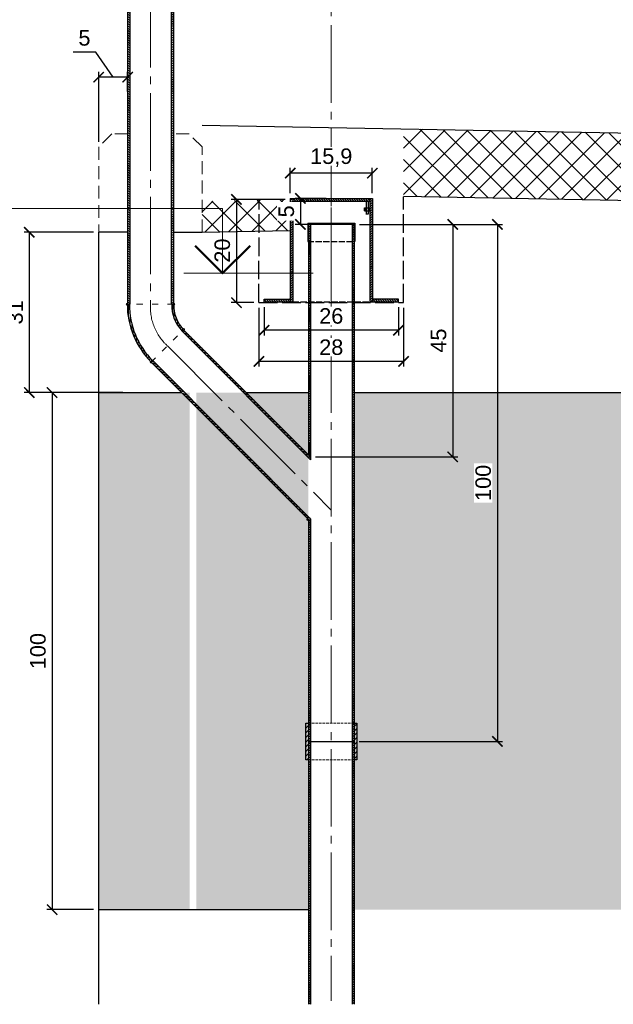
# Model space of a CAD drawing. Header units: millimetres. Extents: x 15422 to 23145, y 7709 to 14779.
# Tile 8 of 12: x 16938 to 18087, y 11899 to 13803. Entities that reach past the tile are written whole.
import ezdxf
from ezdxf.enums import TextEntityAlignment as Align

# ---------------------------------------------------------------- set-up
doc = ezdxf.new("R2010")
doc.units = ezdxf.units.MM
for name, pattern in [('( Hidden )', [0.375, 0.25, -0.125]), ('ACAD_ISO02W100', [15, 12, -3]), ('ACAD_ISO03W100', [30, 12, -18]), ('Штриховая_ГОСТ', [7, 5, -2]), ('Штрихпунктирная_ГОСТ', [20, 15, -1.75, 1.5, -1.75])]:
    doc.linetypes.add(name, pattern=pattern)
for name, color, linetype, lineweight in [('выданая позиция', 151, '( Hidden )', 20), ('ГТО-2_Металлические_конструкции', 1, 'Continuous', 30), ('ГТО-2_Размеры', 4, 'Continuous', 13), ('ГТО_Бетон основной', 4, 'Continuous', 50), ('ГТО_Линия основная', 7, 'Continuous', 60), ('ГТО_Текст', 7, 'Continuous', 30), ('ГТО_Штриховка', 7, 'Continuous', 15), ('Линия основная', 4, 'Continuous', 25), ('Оси', 1, 'Штрихпунктирная_ГОСТ', 13), ('Отметки', 7, 'Continuous', 13), ('ПВЗ$0$сварка', 142, 'Continuous', 20), ('Штриховая линия', 7, 'Штриховая_ГОСТ', 13)]:
    doc.layers.add(name, color=color, linetype=linetype, lineweight=lineweight)
doc.layers.add('ГП_Штриховки', color=7, linetype='Continuous')
doc.layers.add('камень', color=7, linetype='Continuous')
doc.styles.add('Рогун1', font='arial.ttf')
doc.dimstyles.new('100 мм', dxfattribs={"dimscale": 100, "dimtxt": 3.5, "dimasz": 2, "dimexe": 1, "dimexo": 1, "dimgap": 1.2, "dimtad": 1, "dimdec": 0, "dimlfac": 0.1, "dimrnd": 0.0001, "dimtxsty": 'Рогун1', "dimblk": 'ARCHTICK', "dimcen": 2.5, "dimdle": 1, "dimaunit": 1, "dimadec": 1, "dimazin": 0, "dimtfac": 1, "dimtdec": 0, "dimtmove": 1, "dimatfit": 3, "dimldrblk": 'ARCHTICK', "dimfxl": 1, "dimtfill": 1, "dimarcsym": 0})
pattern_1 = [(45, (-43508.286, -7136.148), (-22.45064, 22.45064), []), (135, (-43508.286, -7136.148), (-22.45064, -22.45064), [])]
pattern_2 = [(225, (14651.6644, 9870.9127), (4.490128, -4.490128), [])]

# ---------------------------------------------------------------- blocks, each defined once
blk = doc.blocks.new('_ArchTick')
at = {"color": 0, "linetype": 'ByBlock', "const_width": 0.15}
blk.add_lwpolyline([(-0.5, -0.5), (0.5, 0.5)], dxfattribs=at)
blk = doc.blocks.new('*D62')
at = {"layer": 'Defpoints', "color": 0, "transparency": 16777216}
for p in [(17090.8, 13691.6), (17146.7, 13654), (17090.8, 13556.7)]:
    blk.add_point(p, dxfattribs=at)
at = {"layer": 'ГТО-2_Размеры', "color": 0, "lineweight": -2, "transparency": 16777216}
for p, q in [((17085.1, 13740), (17041.2, 13740)), ((17118.8, 13691.6), (17085.1, 13740)), ((17146.8, 13691.6), (17090.7, 13691.6)), ((17090.8, 13566.7), (17090.8, 13701.6)), ((17146.7, 13664), (17146.7, 13701.6))]:
    blk.add_line(p, q, dxfattribs=at)
at = {"layer": 'ГТО-2_Размеры', "color": 0, "lineweight": -2, "transparency": 16777216, "xscale": 20, "yscale": 20, "zscale": 20, "rotation": 180}
blk.add_blockref('_ArchTick', (17090.8, 13691.6), dxfattribs=at)
at = {"layer": 'ГТО-2_Размеры', "color": 0, "lineweight": -2, "transparency": 16777216, "xscale": 20, "yscale": 20, "zscale": 20}
blk.add_blockref('_ArchTick', (17146.7, 13691.6), dxfattribs=at)
at = {"layer": 'ГТО-2_Размеры', "color": 0, "transparency": 16777216, "insert": (17063.1, 13767.3), "char_height": 30, "attachment_point": 5, "style": 'Рогун1'}
blk.add_mtext('5', dxfattribs=at)
blk = doc.blocks.new('*D63')
at = {"layer": 'Defpoints', "color": 0, "transparency": 16777216}
for p in [(17147.1, 13081.6), (17000.5, 12081.6), (17090.8, 12081.6)]:
    blk.add_point(p, dxfattribs=at)
at = {"layer": 'ГТО-2_Размеры', "color": 0, "lineweight": -2, "transparency": 16777216}
for p, q in [((17137.1, 13081.6), (16990.5, 13081.6)), ((17000.5, 13081.7), (17000.5, 12081.5)), ((17080.8, 12081.6), (16990.5, 12081.6))]:
    blk.add_line(p, q, dxfattribs=at)
at = {"layer": 'ГТО-2_Размеры', "color": 0, "lineweight": -2, "transparency": 16777216, "xscale": 20, "yscale": 20, "zscale": 20}
for p, rotation in [((17000.5, 13081.6), 90), ((17000.5, 12081.6), 270)]:
    blk.add_blockref('_ArchTick', p, dxfattribs=dict(at, rotation=rotation))
at = {"layer": 'ГТО-2_Размеры', "color": 0, "transparency": 16777216, "insert": (16973.2, 12581.6), "char_height": 30, "attachment_point": 5, "rotation": 90, "style": 'Рогун1'}
blk.add_mtext('100', dxfattribs=at)
blk = doc.blocks.new('*D64')
at = {"layer": 'Defpoints', "color": 0, "transparency": 16777216}
for p in [(17090.8, 13391.5), (16956.4, 13081.6), (17147.1, 13081.6)]:
    blk.add_point(p, dxfattribs=at)
at = {"layer": 'ГТО-2_Размеры', "color": 0, "lineweight": -2, "transparency": 16777216}
for p, q in [((17080.8, 13391.5), (16946.4, 13391.5)), ((16956.4, 13391.6), (16956.4, 13081.5)), ((17137.1, 13081.6), (16946.4, 13081.6))]:
    blk.add_line(p, q, dxfattribs=at)
at = {"layer": 'ГТО-2_Размеры', "color": 0, "lineweight": -2, "transparency": 16777216, "xscale": 20, "yscale": 20, "zscale": 20}
for p, rotation in [((16956.4, 13391.5), 90), ((16956.4, 13081.6), 270)]:
    blk.add_blockref('_ArchTick', p, dxfattribs=dict(at, rotation=rotation))
at = {"layer": 'ГТО-2_Размеры', "color": 0, "transparency": 16777216, "insert": (16929.1, 13236.6), "char_height": 30, "attachment_point": 5, "rotation": 90, "style": 'Рогун1'}
blk.add_mtext('31', dxfattribs=at)
blk = doc.blocks.new('*D67')
at = {"layer": 'Defpoints', "color": 0, "transparency": 16777216}
for p in [(17410.8, 13256.9), (17670.8, 13256.9), (17410.8, 13202.2)]:
    blk.add_point(p, dxfattribs=at)
at = {"layer": 'ГТО-2_Размеры', "color": 0, "lineweight": -2, "transparency": 16777216}
for p, q in [((17410.8, 13246.9), (17410.8, 13192.2)), ((17670.8, 13246.9), (17670.8, 13192.2)), ((17670.9, 13202.2), (17410.7, 13202.2))]:
    blk.add_line(p, q, dxfattribs=at)
at = {"layer": 'ГТО-2_Размеры', "color": 0, "lineweight": -2, "transparency": 16777216, "xscale": 20, "yscale": 20, "zscale": 20, "rotation": 180}
blk.add_blockref('_ArchTick', (17410.8, 13202.2), dxfattribs=at)
at = {"layer": 'ГТО-2_Размеры', "color": 0, "lineweight": -2, "transparency": 16777216, "xscale": 20, "yscale": 20, "zscale": 20}
blk.add_blockref('_ArchTick', (17670.8, 13202.2), dxfattribs=at)
at = {"layer": 'ГТО-2_Размеры', "color": 0, "transparency": 16777216, "insert": (17540.8, 13229.6), "char_height": 30, "attachment_point": 5, "style": 'Рогун1', "bg_fill": 3, "box_fill_scale": 1.1, "bg_fill_color": 256, "bg_fill_true_color": 13158600, "bg_fill_transparency": 0}
blk.add_mtext('26', dxfattribs=at)
blk = doc.blocks.new('*D68')
at = {"layer": 'Defpoints', "color": 0, "transparency": 16777216}
for p in [(17400.8, 13255.6), (17680.8, 13255.6), (17400.8, 13141.8)]:
    blk.add_point(p, dxfattribs=at)
at = {"layer": 'ГТО-2_Размеры', "color": 0, "lineweight": -2, "transparency": 16777216}
for p, q in [((17400.8, 13245.6), (17400.8, 13131.8)), ((17680.8, 13245.6), (17680.8, 13131.8)), ((17680.9, 13141.8), (17400.7, 13141.8))]:
    blk.add_line(p, q, dxfattribs=at)
at = {"layer": 'ГТО-2_Размеры', "color": 0, "lineweight": -2, "transparency": 16777216, "xscale": 20, "yscale": 20, "zscale": 20, "rotation": 180}
blk.add_blockref('_ArchTick', (17400.8, 13141.8), dxfattribs=at)
at = {"layer": 'ГТО-2_Размеры', "color": 0, "lineweight": -2, "transparency": 16777216, "xscale": 20, "yscale": 20, "zscale": 20}
blk.add_blockref('_ArchTick', (17680.8, 13141.8), dxfattribs=at)
at = {"layer": 'ГТО-2_Размеры', "color": 0, "transparency": 16777216, "insert": (17540.8, 13169.2), "char_height": 30, "attachment_point": 5, "style": 'Рогун1', "bg_fill": 3, "box_fill_scale": 1.1, "bg_fill_color": 256, "bg_fill_true_color": 13158600, "bg_fill_transparency": 0}
blk.add_mtext('28', dxfattribs=at)
blk = doc.blocks.new('*D69')
at = {"layer": 'Defpoints', "color": 0, "transparency": 16777216}
for p in [(17461.3, 13455.2), (17357.3, 13255.6), (17400.8, 13255.6)]:
    blk.add_point(p, dxfattribs=at)
at = {"layer": 'ГТО-2_Размеры', "color": 0, "lineweight": -2, "transparency": 16777216}
for p, q in [((17451.3, 13455.2), (17347.3, 13455.2)), ((17357.3, 13455.3), (17357.3, 13255.5)), ((17390.8, 13255.6), (17347.3, 13255.6))]:
    blk.add_line(p, q, dxfattribs=at)
at = {"layer": 'ГТО-2_Размеры', "color": 0, "lineweight": -2, "transparency": 16777216, "xscale": 20, "yscale": 20, "zscale": 20}
for p, rotation in [((17357.3, 13455.2), 90), ((17357.3, 13255.6), 270)]:
    blk.add_blockref('_ArchTick', p, dxfattribs=dict(at, rotation=rotation))
at = {"layer": 'ГТО-2_Размеры', "color": 0, "transparency": 16777216, "insert": (17330, 13356.1), "char_height": 30, "attachment_point": 5, "rotation": 90, "style": 'Рогун1', "bg_fill": 3, "box_fill_scale": 1.1, "bg_fill_color": 256, "bg_fill_true_color": 13158600, "bg_fill_transparency": 0}
blk.add_mtext('20', dxfattribs=at)
blk = doc.blocks.new('*D70')
at = {"layer": 'Defpoints', "color": 0, "transparency": 16777216}
for p in [(17461.3, 13505.9), (17461.3, 13456.9), (17620.3, 13456.9)]:
    blk.add_point(p, dxfattribs=at)
at = {"layer": 'ГТО-2_Размеры', "color": 0, "lineweight": -2, "transparency": 16777216}
for p, q in [((17620.4, 13505.9), (17461.2, 13505.9)), ((17461.3, 13466.9), (17461.3, 13515.9)), ((17620.3, 13466.9), (17620.3, 13515.9))]:
    blk.add_line(p, q, dxfattribs=at)
at = {"layer": 'ГТО-2_Размеры', "color": 0, "lineweight": -2, "transparency": 16777216, "xscale": 20, "yscale": 20, "zscale": 20, "rotation": 180}
blk.add_blockref('_ArchTick', (17461.3, 13505.9), dxfattribs=at)
at = {"layer": 'ГТО-2_Размеры', "color": 0, "lineweight": -2, "transparency": 16777216, "xscale": 20, "yscale": 20, "zscale": 20}
blk.add_blockref('_ArchTick', (17620.3, 13505.9), dxfattribs=at)
at = {"layer": 'ГТО-2_Размеры', "color": 0, "transparency": 16777216, "insert": (17540.8, 13535.9), "char_height": 30, "attachment_point": 5, "style": 'Рогун1', "bg_fill": 3, "box_fill_scale": 1.1, "bg_fill_color": 256, "bg_fill_true_color": 13158600, "bg_fill_transparency": 0}
blk.add_mtext('15,9', dxfattribs=at)
blk = doc.blocks.new('ПВЗ$0$PSK_Svarka')
blk.add_solid([(0, 0), (-0.707107, 0.707107), (0.707107, 0.707107)])
blk = doc.blocks.new('*D71')
at = {"layer": 'Defpoints', "color": 0, "transparency": 16777216}
for p in [(17540.8, 13456.9), (17481.1, 13406.9), (17540.8, 13406.9)]:
    blk.add_point(p, dxfattribs=at)
at = {"layer": 'ГТО-2_Размеры', "color": 0, "lineweight": -2, "transparency": 16777216}
for p, q in [((17530.8, 13456.9), (17471.1, 13456.9)), ((17481.1, 13457), (17481.1, 13406.8)), ((17530.8, 13406.9), (17471.1, 13406.9))]:
    blk.add_line(p, q, dxfattribs=at)
at = {"layer": 'ГТО-2_Размеры', "color": 0, "transparency": 16777216, "insert": (17453.9, 13431.9), "char_height": 30, "attachment_point": 5, "rotation": 90, "style": 'Рогун1', "bg_fill": 3, "box_fill_scale": 1.1, "bg_fill_color": 256, "bg_fill_true_color": 13158600, "bg_fill_transparency": 0}
blk.add_mtext('5', dxfattribs=at)
at = {"layer": 'ГТО-2_Размеры', "color": 0, "lineweight": -2, "transparency": 16777216, "xscale": 20, "yscale": 20, "zscale": 20}
for p, rotation in [((17481.1, 13456.9), 90), ((17481.1, 13406.9), 270)]:
    blk.add_blockref('_ArchTick', p, dxfattribs=dict(at, rotation=rotation))
blk = doc.blocks.new('отвод')
at = {"layer": 'ГП_Штриховки', "lineweight": 15, "transparency": 33554687}
h = blk.add_hatch(dxfattribs=at)
h.set_pattern_fill('ANSI31', color=256)
h.paths.add_polyline_path([(59929.5, 19478.9), (59926.6, 19481.8, 0.198534), (59880.3, 19369.9), (59884.3, 19369.9, -0.199479)])
h.paths.add_polyline_path([(59965.2, 19369.9), (59969.2, 19369.9, -0.209937), (59990.4, 19418.1), (59987.6, 19420.9, 0.209308)])
at = {"layer": 'ГТО_Текст', "linetype": 'ACAD_ISO03W100', "lineweight": 15}
for p, q in [((59990.4, 19418.1), (59926.6, 19481.8)), ((59880.3, 19369.9), (59969.2, 19369.9))]:
    blk.add_line(p, q, dxfattribs=at)
at = {"layer": 'Линия основная'}
blk.add_line((59990.4, 19418.1), (59987.6, 19420.9), dxfattribs=at)
for centre, radius, start, end in [((60038.8, 19369.9), 158.4, 135.0834, 180), ((60038, 19370), 153.7, 134.9316, 180.0566), ((60034.7, 19369.8), 69.5, 132.6779, 179.9652), ((60034.7, 19369.8), 65.5, 132.5381, 179.9634)]:
    blk.add_arc(centre, radius, start, end, dxfattribs=at)
blk = doc.blocks.new('*D73')
at = {"layer": 'Defpoints', "color": 0, "transparency": 16777216}
for p in [(17585.3, 13406.9), (17500.6, 12957.3), (17775.9, 12957.3)]:
    blk.add_point(p, dxfattribs=at)
at = {"layer": 'ГТО-2_Размеры', "color": 0, "lineweight": -2, "transparency": 16777216}
for p, q in [((17595.3, 13406.9), (17785.9, 13406.9)), ((17775.9, 13407), (17775.9, 12957.2)), ((17510.6, 12957.3), (17785.9, 12957.3))]:
    blk.add_line(p, q, dxfattribs=at)
at = {"layer": 'ГТО-2_Размеры', "color": 0, "lineweight": -2, "transparency": 16777216, "xscale": 20, "yscale": 20, "zscale": 20}
for p, rotation in [((17775.9, 13406.9), 90), ((17775.9, 12957.3), 270)]:
    blk.add_blockref('_ArchTick', p, dxfattribs=dict(at, rotation=rotation))
at = {"layer": 'ГТО-2_Размеры', "color": 0, "transparency": 16777216, "insert": (17748.6, 13182.1), "char_height": 30, "attachment_point": 5, "rotation": 90, "style": 'Рогун1', "bg_fill": 3, "box_fill_scale": 1.1, "bg_fill_color": 256, "bg_fill_true_color": 13158600, "bg_fill_transparency": 0}
blk.add_mtext('45', dxfattribs=at)
blk = doc.blocks.new('*D74')
at = {"layer": 'Defpoints', "color": 0, "transparency": 16777216}
for p in [(17775.9, 13406.9), (17585.1, 12406.9), (17862.3, 12406.9)]:
    blk.add_point(p, dxfattribs=at)
at = {"layer": 'ГТО-2_Размеры', "color": 0, "lineweight": -2, "transparency": 16777216}
for p, q in [((17785.9, 13406.9), (17872.3, 13406.9)), ((17862.3, 13407), (17862.3, 12406.8)), ((17595.1, 12406.9), (17872.3, 12406.9))]:
    blk.add_line(p, q, dxfattribs=at)
at = {"layer": 'ГТО-2_Размеры', "color": 0, "lineweight": -2, "transparency": 16777216, "xscale": 20, "yscale": 20, "zscale": 20}
for p, rotation in [((17862.3, 13406.9), 90), ((17862.3, 12406.9), 270)]:
    blk.add_blockref('_ArchTick', p, dxfattribs=dict(at, rotation=rotation))
at = {"layer": 'ГТО-2_Размеры', "color": 0, "transparency": 16777216, "insert": (17835, 12906.9), "char_height": 30, "attachment_point": 5, "rotation": 90, "style": 'Рогун1', "bg_fill": 3, "box_fill_scale": 1.1, "bg_fill_color": 256, "bg_fill_true_color": 13158600, "bg_fill_transparency": 0}
blk.add_mtext('100', dxfattribs=at)
blk = doc.blocks.new('*U61')
at = {"color": 0, "linetype": 'ByBlock', "lineweight": -2}
for p, q in [((-7, 5), (-53, 5)), ((-7, 0), (-7, 5)), ((-10, 0), (-7, 0)), ((-7, 0), (0, 0))]:
    blk.add_line(p, q, dxfattribs=at)
at = {"color": 0, "linetype": 'ByBlock', "lineweight": 50}
blk.add_lwpolyline([(-4.879, 2.121), (-7, 0), (-9.121, 2.121)], dxfattribs=at)
at = {"color": 0, "linetype": 'ByBlock', "lineweight": -2, "flags": 64}
for tag, p in [('ОТМЕТКА', (-30.818, 8)), ('ПРИМЕЧАНИЕ', (-30.818, 2))]:
    blk.add_attdef(tag, text='', height=3.5, dxfattribs=at).set_placement(p, align=Align.MIDDLE_CENTER)

msp = doc.modelspace()

# ---------------------------------------------------------------- hatches: boundary and pattern name
at = {"layer": 'ГП_Штриховки', "lineweight": 15, "transparency": 33554687}
h = msp.add_hatch(dxfattribs=at)
h.set_pattern_fill('ANSI31', color=256, angle=90)
h.set_pattern_definition([(135, (-45698.042, -11073.712), (-2.24506403, -2.24506403), [])])
h.paths.add_polyline_path([(17146.6445545, 14352.3917199), (17150.6445545, 14352.3917199), (17150.6987772, 13252.333243), (17146.6987775, 13252.3274205)])
h.paths.add_polyline_path([(17231.1445545, 14352.3917199), (17235.1445545, 14352.3917199), (17235.1987713, 13252.4562442), (17231.1987716, 13252.4505666)])
at = {"layer": 'ГП_Штриховки', "lineweight": 15, "ltscale": 0.5, "transparency": 33554687}
h = msp.add_hatch(dxfattribs=at)
h.set_pattern_fill('ANSI31', color=256, scale=0.33, angle=90)
h.set_pattern_definition([(135, (-43508.286, -7136.1479), (-0.74087113, -0.74087113), [])])
h.paths.add_polyline_path([(17605.0252419, 13433.1997939), (17608.0950698, 13433.1997939), (17608.0950698, 13438.8601227), (17605.0252419, 13438.8601227)])
h.paths.add_polyline_path([(17615.3343559, 13438.8601227), (17612.2645279, 13438.8601227), (17612.2645279, 13433.1997939), (17615.3343559, 13433.1997939)])
at = {"layer": 'ГП_Штриховки', "lineweight": 15, "transparency": 33554687}
h = msp.add_hatch(dxfattribs=at)
h.set_pattern_fill('ANSI31', color=256, angle=90)
h.set_pattern_definition([(135, (-45348.8522, -11062.81), (-2.24506403, -2.24506403), [])])
h.paths.add_polyline_path([(17585.0843559, 13406.9082664), (17581.0843559, 13406.9082664), (17581.1029161, 11898.6050821), (17585.1029161, 11898.6050821)])
h.paths.add_polyline_path([(17500.5823322, 12832.0410974), (17496.5823322, 12836.0463675), (17496.6296856, 11898.5965122), (17500.6296856, 11898.5965122)])
h = msp.add_hatch(dxfattribs=at)
h.set_pattern_fill('AR-CONC', color=256, scale=0.25)
h.set_pattern_definition([(50, (14388.45, 12797.17), (91.0923, -7.9695), [9.525, -104.775]), (355, (14388.45, 12797.17), (-17.6217, 95.5284), [7.62, -83.8203]), (100.4514, (14396.04, 12796.5), (73.4706, 87.5589), [8.095, -89.0451]), (46.1842, (14388.45, 12822.57), (135.5395, -21.0212), [14.2875, -157.1625]), (96.6356, (14399.74, 12820.82), (118.702, 123.713), [12.1425, -133.5678]), (351.1842, (14388.45, 12822.57), (118.702, 123.713), [11.43, -125.73]), (21, (14401.15, 12816.22), (75.8072, -51.1326), [9.525, -104.775]), (326, (14401.15, 12816.22), (30.901, 92.094), [7.62, -83.82]), (71.4514, (14407.465, 12811.96), (106.7082, 40.9614), [8.095, -89.045]), (37.5, (14388.448, 12797.168), (1.5443, 42.27752), [0, -82.804, 0, -85.09, 0, -84.1375]), (7.5, (14388.448, 12797.17), (33.40983, 50.0903), [0, -48.514, 0, -80.899, 0, -32.0675]), (327.5, (14360.127, 12797.168), (67.7953, -2.86437), [0, -31.75, 0, -99.06, 0, -131.445]), (317.5, (14347.427, 12797.17), (74.0646, 12.71325), [0, -41.275, 0, -65.786, 0, -93.345])])
h.paths.add_polyline_path([(19424.993221, 13081.5243749), (19425.0992312, 12081.8261042), (19871.8997729, 12081.8298491), (19871.7938961, 12673.7137468), (19832.5524236, 12681.5620413), (19911.1021007, 12697.2986696), (19871.7938961, 12705.1603105), (19871.7315769, 13081.5134648)])
h.paths.add_polyline_path([(18946.5843641, 12081.7380737), (18946.5843641, 13081.5363933), (19280.2440856, 13081.5281637), (19035.0843641, 12836.0454402), (19035.0843641, 12081.5802173), (19425.1038631, 12081.7966834), (19424.9885891, 13081.5269518), (17279.3741893, 13081.5812273), (17279.4405677, 12081.5903561), (17496.5843559, 12081.5802173), (17496.5843559, 13081.5715134), (17585.0843559, 13081.5693699), (17585.0843559, 12081.5903561), (17266.7257414, 12081.579064), (17266.6708004, 13081.5813796), (17090.6441388, 13081.5813796), (17090.7447918, 12081.630041)])
at = {"layer": 'ГП_Штриховки', "transparency": 33554687}
h = msp.add_hatch(dxfattribs=at)
h.set_pattern_fill('ANSI31', scale=2, angle=180)
h.set_pattern_definition(pattern_2)
h.paths.add_polyline_path([(17496.6592399, 12442.4349457), (17491.6592399, 12442.4349457), (17491.6592399, 12371.4349457), (17496.6592399, 12371.4349457)])
h = msp.add_hatch(dxfattribs=at)
h.set_pattern_fill('ANSI31', scale=2, angle=180)
h.set_pattern_definition(pattern_2)
h.paths.add_polyline_path([(17590.1592399, 12442.4349457), (17585.1592399, 12442.4349457), (17585.1592399, 12371.4349457), (17590.1592399, 12371.4349457)])
at = {"layer": 'ГТО_Штриховка'}
h = msp.add_hatch(color=0, dxfattribs=at)
h.dxf.hatch_style = 1
edge = h.paths.add_edge_path()
edge.add_line((17146.6988006, 13254.2815131), (17146.6987775, 13252.3274205))
edge.add_line((17146.6987775, 13252.3274205), (17145.8652457, 13252.3262072))
edge.add_line((17145.8652457, 13252.3262072), (17145.8806581, 13250.3348844))
edge.add_arc((17146.0224083, 13252.3636149), 2.0336765, 70.5735938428, 266.003160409, ccw=False)
h = msp.add_hatch(color=0, dxfattribs=at)
h.dxf.hatch_style = 1
edge = h.paths.add_edge_path()
edge.add_line((17235.2322016, 13254.4503187), (17235.1652427, 13252.4574381))
edge.add_line((17235.1652427, 13252.4574381), (17236.0312717, 13252.4562028))
edge.add_line((17236.0312717, 13252.4562028), (17235.9958334, 13250.4565168))
edge.add_arc((17235.8161133, 13252.4920593), 2.0434609, 275.0456183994, 466.603470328)
h = msp.add_hatch(color=0, dxfattribs=at)
h.dxf.hatch_style = 1
edge = h.paths.add_edge_path()
edge.add_line((17253.7483743, 13204.8097428), (17255.1358012, 13203.3775755))
edge.add_line((17255.1358012, 13203.3775755), (17255.0007722, 13203.2427328))
edge.add_line((17255.0007722, 13203.2427328), (17256.4149858, 13201.8285192))
edge.add_arc((17254.9966871, 13203.2431074), 2.0031553, 315.0750458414, 488.5482310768)
h = msp.add_hatch(color=0, dxfattribs=at)
h.dxf.hatch_style = 1
edge = h.paths.add_edge_path()
edge.add_line((17193.8167045, 13139.2326281), (17192.4292776, 13140.6647954))
edge.add_line((17192.4292776, 13140.6647954), (17192.2784927, 13140.5157325))
edge.add_line((17192.2784927, 13140.5157325), (17190.8642792, 13141.9299461))
edge.add_arc((17192.410932, 13140.6583894), 2.0022466, 140.5751972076, 314.5955327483)
h = msp.add_hatch(color=0, dxfattribs=at)
h.dxf.hatch_style = 1
edge = h.paths.add_edge_path()
edge.add_line((17496.5860372, 12833.0427144), (17496.5859804, 12836.0427144))
edge.add_line((17496.5859804, 12836.0427144), (17494.4660571, 12838.1654308))
edge.add_arc((17496.5859804, 12836.0427144), 3, 134.9622807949, 270.0010834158)
at = {"layer": 'камень', "lineweight": 15, "transparency": 33554687}
h = msp.add_hatch(dxfattribs=at)
h.set_pattern_fill('ANSI37', color=256, scale=10)
h.set_pattern_definition([(45, (-43508.286, -6774.64), (-22.45064, 22.45064), []), (135, (-43508.286, -6774.64), (-22.45064, -22.45064), [])])
h.paths.add_polyline_path([(18911.2253176, 13438.3876174), (18911.3970522, 13568.6607026), (17680.8343559, 13591.3591916), (17680.8343559, 13461.3591916)])
at = {"layer": 'камень', "transparency": 33554687}
h = msp.add_hatch(dxfattribs=at)
h.set_pattern_fill('ANSI37', color=256, scale=10)
h.set_pattern_definition(pattern_1)
h.paths.add_polyline_path([(17290.672196, 13451.5486791), (17290.6505372, 13391.5482128), (17401.027477, 13393.9284483), (17401.1112251, 13453.926553)])
h = msp.add_hatch(dxfattribs=at)
h.set_pattern_fill('ANSI37', color=256, scale=10)
h.set_pattern_definition(pattern_1)
h.paths.add_polyline_path([(17461.3343559, 13395.2289426), (17461.3343559, 13455.2232233), (17401.1112251, 13453.926553), (17401.027477, 13393.9284483)])
h = msp.add_hatch(dxfattribs=at)
h.set_pattern_fill('ANSI31', color=256, angle=90)
h.set_pattern_definition([(135, (-43893.251, -7549.6515), (-2.24506403, -2.24506403), [])])
h.paths.add_polyline_path([(17540.8343559, 13456.9349457), (17466.3343559, 13456.9349457), (17466.3343559, 13451.9349457), (17540.8343559, 13451.9349457)])
h.paths.add_polyline_path([(17615.3343559, 13456.9349457), (17540.8343559, 13456.9349457), (17540.8343559, 13451.9349457), (17615.3343559, 13451.9349457)])
h.paths.add_polyline_path([(17670.8343559, 13261.9349457), (17620.3343559, 13261.9349457), (17620.3343559, 13256.9349457), (17670.8343559, 13256.9349457)])
h.paths.add_polyline_path([(17461.3343559, 13261.9350338), (17410.8330766, 13261.9350338), (17410.8330766, 13256.9349457), (17461.3343559, 13256.9349457)])
h = msp.add_hatch(dxfattribs=at)
h.set_pattern_fill('ANSI31', color=256)
h.set_pattern_definition([(45, (-43893.251, -7549.6515), (-2.24506403, 2.24506403), [])])
h.paths.add_polyline_path([(17466.3343559, 13456.9349457), (17461.3343559, 13456.9349457), (17461.3343559, 13256.9349457), (17466.3343559, 13256.9349457)])
h.paths.add_polyline_path([(17615.3343559, 13256.9349457), (17620.3343559, 13256.9349457), (17620.3343559, 13456.9349457), (17615.3343559, 13456.9349457)])

# ---------------------------------------------------------------- linework, layer by layer
at = {"linetype": 'ACAD_ISO02W100'}
for p, q in [((17495.3343559, 13373.9349457), (17586.3343559, 13373.9349457)), ((17466.3343559, 13256.9349457), (17615.3343559, 13256.9349457))]:
    msp.add_line(p, q, dxfattribs=at)
msp.add_line((17590.1592399, 12401.4349457), (17590.1592399, 12401.4349457))
at = {"layer": 'выданая позиция', "color": 18, "linetype": '( Hidden )', "lineweight": 15, "ltscale": 100, "true_color": 0x000000}
for points in [[(17146.7026774, 13581.6647785), (17115.8152708, 13581.6651442), (17090.8343559, 13556.680162), (17090.8343559, 13556.680162), (17090.8343559, 13391.5482128), (17146.7004261, 13391.5475513)], [(17279.3327395, 13391.5482128), (17290.6505372, 13391.5482128), (17290.710146, 13556.680162), (17265.7251638, 13581.6651442), (17235.1825592, 13581.6651442)]]:
    msp.add_lwpolyline(points, dxfattribs=at)
at = {"layer": 'ГТО-2_Металлические_конструкции'}
for p, q in [((17146.711804, 14352.3917199), (17146.6987775, 13252.3274205)), ((17150.6445545, 14352.3917199), (17150.6987772, 13252.333243)), ((17231.1445545, 14352.3917199), (17231.1987716, 13252.4505666)), ((17235.1445545, 14352.3917199), (17235.1987713, 13252.4562442))]:
    msp.add_line(p, q, dxfattribs=at)
at = {"layer": 'ГТО-2_Металлические_конструкции', "color": 0, "linetype": 'ACAD_ISO02W100', "ltscale": 3}
for p, q in [((17400.8343559, 13255.5743052), (17401.1112251, 13453.926553)), ((17680.8343559, 13255.5743052), (17680.8343559, 13459.9492998)), ((17400.8343559, 13255.5743052), (17680.8343559, 13255.5743052))]:
    msp.add_line(p, q, dxfattribs=at)
at = {"layer": 'ГТО-2_Металлические_конструкции', "color": 0}
for p, q in [((17461.3343559, 13456.9349457), (17461.3343559, 13256.9349457)), ((17461.3343559, 13456.9349457), (17620.3343559, 13456.9349457)), ((17466.3343559, 13456.9349457), (17466.3343559, 13256.9349457)), ((17466.3343559, 13451.9349457), (17615.3343559, 13451.9349457)), ((17615.3343559, 13456.9349457), (17615.3343559, 13256.9349457)), ((17620.3343559, 13456.9349457), (17620.3343559, 13256.9349457)), ((17605.0252419, 13433.1997939), (17605.0252419, 13438.8601227)), ((17605.0252419, 13438.8601227), (17615.3343559, 13438.8601227)), ((17605.0252419, 13433.1997939), (17615.3343559, 13433.1997939)), ((17607.6268391, 13427.4711647), (17612.7018614, 13427.4711647)), ((17607.6268391, 13427.4711647), (17607.6268391, 13427.014058)), ((17607.6268391, 13427.014058), (17612.7018614, 13427.014058)), ((17612.7018614, 13427.4711647), (17612.7018614, 13427.014058)), ((17495.3343559, 13408.9349457), (17586.3343559, 13408.9349457)), ((17495.3343559, 13408.9349457), (17495.3343559, 13373.9349457)), ((17496.3843559, 13406.9349457), (17585.2843559, 13406.9349457)), ((17496.3843559, 13406.9349457), (17496.3843559, 13373.9349457)), ((17496.5843559, 13406.9349457), (17496.5843559, 12961.2847128)), ((17500.5843559, 13406.9349457), (17500.5843559, 12951.6188611)), ((17581.0843559, 13406.9082664), (17581.2373743, 11898.6048928)), ((17585.0843559, 13406.9082664), (17585.1029161, 11898.605285)), ((17585.2843559, 13406.9349457), (17585.2843559, 13373.9349457)), ((17586.3343559, 13408.9349457), (17586.3343559, 13373.9349457)), ((17495.3343559, 13373.9349457), (17496.3843559, 13373.9349457)), ((17585.2843559, 13373.9349457), (17586.3343559, 13373.9349457)), ((17410.8330766, 13256.9350338), (17410.8330766, 13261.9350338)), ((17410.8330766, 13261.9350338), (17461.3343559, 13261.9350338)), ((17410.8343559, 13256.9349457), (17466.3343559, 13256.9349457)), ((17615.3343559, 13256.9349457), (17670.8343559, 13256.9349457)), ((17670.8343559, 13261.9349457), (17620.3343559, 13261.9349457)), ((17670.8343559, 13256.9349457), (17670.8343559, 13261.9349457)), ((17496.5859804, 12836.0427144), (17496.6029197, 11898.5963066)), ((17500.5853476, 12837.6986582), (17500.6029197, 11898.5967124)), ((17584.7722322, 12792.0298701), (17584.7722322, 12797.690452))]:
    msp.add_line(p, q, dxfattribs=at)
msp.add_lwpolyline([(17496.5843559, 12406.9349457), (17585.0843559, 12406.9349457)], dxfattribs=at)
at = {"layer": 'ГТО_Бетон основной', "color": 18, "lineweight": 30, "true_color": 0x000000}
for p, q in [((17680.8343559, 13461.3591916), (18911.3343641, 13438.3855814)), ((17146.7004261, 13391.5487354), (17090.6505372, 13391.5482128)), ((17090.8020024, 11898.5551378), (17090.6505372, 13391.5482128)), ((17235.1445545, 13391.5482128), (17290.65053, 13391.5281764)), ((17290.6505372, 13391.5482128), (17461.3343559, 13395.2289426)), ((17090.6819852, 13081.5652948), (17190.8947807, 13081.5801476)), ((17146.7065956, 13081.5801476), (17251.4181241, 13081.5767739)), ((17376.4505679, 13081.5767739), (17496.5843559, 13081.5767739)), ((17585.0843553, 13081.5693699), (18946.5843641, 13081.5366419)), ((17090.7834344, 12081.5802152), (17496.5843559, 12081.5802173))]:
    msp.add_line(p, q, dxfattribs=at)
at = {"layer": 'ГТО_Линия основная', "lineweight": 30, "ltscale": 0.5}
for points in [[(17491.6592399, 12371.4349457), (17491.6592399, 12442.4349457), (17496.6592399, 12442.4349457)], [(17585.1592399, 12442.4349457), (17590.1592399, 12442.4349457), (17590.1592399, 12371.4349457), (17585.1592399, 12371.4349457)], [(17496.6592399, 12371.4349457), (17491.6592399, 12371.4349457)]]:
    msp.add_lwpolyline(points, dxfattribs=at)
at = {"layer": 'ГТО_Штриховка', "color": 0}
for centre, radius, start, end in [((17146.0087289, 13252.3377645), 2.0092377, 97.8663117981, 265.6434725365), ((17235.8408958, 13252.4600312), 2.0092377, 274.3565274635, 82.1336882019), ((17254.9899666, 13203.2352514), 2.0051371, 313.5496804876, 128.2581535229), ((17192.4262498, 13140.6584531), 2.0051371, 140.6110737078, 308.2581535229), ((17496.5859804, 12836.0427144), 3, 134.9622807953, 224.9622807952)]:
    msp.add_arc(centre, radius, start, end, dxfattribs=at)
at = {"layer": 'Оси', "ltscale": 10}
for p, q in [((17540.8343559, 14592.1347482), (17540.8343559, 11905.4967663)), ((17190.7364839, 14460.270421), (17190.8037335, 13252.682089)), ((17540.8343559, 13256.9349457), (17540.8343559, 13491.3523619))]:
    msp.add_line(p, q, dxfattribs=at)
msp.add_arc((17291.2022278, 13246.3058615), 100.424998, 176.5256879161, 227.7695684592, dxfattribs=at)
at = {"layer": 'Штриховая линия'}
for points in [[(17585.1592399, 12442.4349457), (17496.6592399, 12442.4349457)], [(17585.1592399, 12371.4349457), (17496.6592399, 12371.4349457)]]:
    msp.add_lwpolyline(points, dxfattribs=at)

# ---------------------------------------------------------------- block references
at = {"layer": 'ГТО-2_Металлические_конструкции', "color": 7, "rotation": 45.00000000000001}
msp.add_blockref('отвод', (-11452.9313815, -42897.8419244), dxfattribs=at)

# ---------------------------------------------------------------- dimensions: what is measured, and where the dimension line sits
at = {"layer": 'ГТО-2_Размеры'}
dim = msp.add_linear_dim(base=(17090.8330766, 13691.5610122), p1=(17146.7035335, 13653.960663), p2=(17090.8330766, 13556.6802501), text='5', dimstyle='100 мм', override={"dimscale": 0, "dimtxt": 300, "dimasz": 200, "dimexe": 100, "dimexo": 100, "dimgap": 120, "dimdec": 6, "dimcen": 250, "dimtfill": 0}, dxfattribs=at)
dim.commit()
dim.dimension.update_dxf_attribs({"geometry": '*D62', "text_midpoint": (17073.0747596, 13739.9997526), "dimtype": 160})
dim = msp.add_linear_dim(base=(16956.438169, 13081.5802173), p1=(17090.8343559, 13391.5482128), p2=(17147.1341457, 13081.5802173), angle=90, text='31', dimstyle='100 мм', override={"dimscale": 0, "dimtxt": 300, "dimasz": 200, "dimexe": 100, "dimexo": 100, "dimgap": 120, "dimdec": 6, "dimcen": 250, "dimtfill": 0}, dxfattribs=at)
dim.commit()
dim.dimension.update_dxf_attribs({"geometry": '*D64', "text_midpoint": (16956.438169, 13236.5642151), "dimtype": 160})
dim = msp.add_linear_dim(base=(17000.4928123, 12081.5802152), p1=(17147.1341457, 13081.5802173), p2=(17090.7834344, 12081.5802152), angle=90, dimstyle='100 мм', override={"dimscale": 0, "dimtxt": 300, "dimasz": 200, "dimexe": 100, "dimexo": 100, "dimgap": 120, "dimdec": 6, "dimcen": 250, "dimtfill": 0}, dxfattribs=at)
dim.commit()
dim.dimension.update_dxf_attribs({"geometry": '*D63', "text_midpoint": (17000.4928123, 12581.5802163), "dimtype": 160})

# ---------------------------------------------------------------- next in the draw order: dimensions: what is measured, and where the dimension line sits
dim = msp.add_linear_dim(base=(17410.8330766, 13202.2342118), p1=(17670.8343559, 13256.9349457), p2=(17410.8330766, 13256.9350338), text='26', dimstyle='100 мм', override={"dimscale": 0, "dimtxt": 300, "dimasz": 200, "dimexe": 100, "dimexo": 100, "dimgap": 120, "dimdec": 6, "dimcen": 250}, dxfattribs=at)
dim.commit()
dim.dimension.update_dxf_attribs({"geometry": '*D67', "text_midpoint": (17540.8343559, 13202.2342118), "dimtype": 160})

# ---------------------------------------------------------------- next in the draw order: dimensions: what is measured, and where the dimension line sits
dim = msp.add_linear_dim(base=(17400.8330766, 13141.8413972), p1=(17680.8343559, 13255.5743052), p2=(17400.8330766, 13255.5743932), text='28', dimstyle='100 мм', override={"dimscale": 0, "dimtxt": 300, "dimasz": 200, "dimexe": 100, "dimexo": 100, "dimgap": 120, "dimdec": 6, "dimcen": 250}, dxfattribs=at)
dim.commit()
dim.dimension.update_dxf_attribs({"geometry": '*D68', "text_midpoint": (17540.8343559, 13141.8602707), "dimtype": 160})

# ---------------------------------------------------------------- next in the draw order: hatches: boundary and pattern name
at = {"layer": 'ГП_Штриховки', "true_color": 0x000000, "transparency": 33554610}
h = msp.add_hatch(dxfattribs=at)
h.set_pattern_fill('ANSI31', color=18, angle=115)
h.set_pattern_definition([(160, (-44918.308, -7137.813), (-1.08591396, -2.98352407), [])])
h.paths.add_polyline_path([(17252.1536752, 13200.3768427), (17254.9839637, 13203.2034072), (17500.5843559, 12957.2794429), (17500.5843559, 12951.6188611)])
h = msp.add_hatch(dxfattribs=at)
h.set_pattern_fill('ANSI31', color=18, angle=115)
h.set_pattern_definition([(160, (-44918.308, -7252.113), (-1.08591396, -2.98352407), [])])
h.paths.add_polyline_path([(17192.3938419, 13140.6356163), (17195.2222697, 13143.464044), (17500.5853476, 12837.6986582), (17500.5854536, 12832.0379719)])

# ---------------------------------------------------------------- next in the draw order: linework, layer by layer
at = {"layer": 'ГТО-2_Металлические_конструкции', "color": 0}
for p, q in [((17252.1536752, 13200.3768427), (17500.5843559, 12951.6188611)), ((17254.9839637, 13203.2034072), (17500.5843559, 12957.2794429)), ((17192.3938493, 13140.6356236), (17500.5854536, 12832.0379719)), ((17195.2222697, 13143.464044), (17500.5853476, 12837.6986582))]:
    msp.add_line(p, q, dxfattribs=at)
at = {"layer": 'Оси', "ltscale": 10}
msp.add_line((17223.704892, 13171.9466664), (17540.8343559, 12854.3492377), dxfattribs=at)

# ---------------------------------------------------------------- next in the draw order: block references
at = {"layer": 'ПВЗ$0$сварка', "color": 0, "xscale": 3.000000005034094, "yscale": 3.000000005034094, "zscale": 3.000000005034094, "rotation": 314.9999999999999}
msp.add_blockref('ПВЗ$0$PSK_Svarka', (17620.3343559, 13261.9350338), dxfattribs=at)

# ---------------------------------------------------------------- next in the draw order: dimensions: what is measured, and where the dimension line sits
at = {"layer": 'ГТО-2_Размеры'}
dim = msp.add_linear_dim(base=(17357.3221737, 13255.5743052), p1=(17461.3343559, 13455.2232233), p2=(17400.8343559, 13255.5743052), angle=90, text='20', dimstyle='100 мм', override={"dimscale": 0, "dimtxt": 300, "dimasz": 200, "dimexe": 100, "dimexo": 100, "dimgap": 120, "dimdec": 6, "dimcen": 250, "dimtfill": 1}, dxfattribs=at)
dim.commit()
dim.dimension.update_dxf_attribs({"geometry": '*D69', "text_midpoint": (17357.3221737, 13356.0790845), "dimtype": 160})

# ---------------------------------------------------------------- next in the draw order: block references
at = {"layer": 'ПВЗ$0$сварка', "color": 0, "xscale": 3.000000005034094, "yscale": 3.000000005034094, "zscale": 3.000000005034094, "rotation": 44.99999999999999}
msp.add_blockref('ПВЗ$0$PSK_Svarka', (17461.3343559, 13261.9350338), dxfattribs=at)

# ---------------------------------------------------------------- next in the draw order: dimensions: what is measured, and where the dimension line sits
at = {"layer": 'ГТО-2_Размеры'}
dim = msp.add_linear_dim(base=(17461.3343559, 13505.9073243), p1=(17620.3343559, 13456.9349457), p2=(17461.3343559, 13456.9349457), dimstyle='100 мм', override={"dimscale": 0, "dimtxt": 300, "dimasz": 200, "dimexe": 100, "dimexo": 100, "dimgap": 120, "dimdec": 6, "dimcen": 250}, dxfattribs=at)
dim.commit()
dim.dimension.update_dxf_attribs({"geometry": '*D70', "text_midpoint": (17540.8343559, 13505.9073243), "dimtype": 160})

# ---------------------------------------------------------------- next in the draw order: linework, layer by layer
at = {"layer": 'ГТО-2_Металлические_конструкции', "color": 0}
for p, q in [((17608.0950698, 13451.9349457), (17608.0950698, 13427.4711647)), ((17612.2645279, 13451.9349457), (17612.2645279, 13427.4711647))]:
    msp.add_line(p, q, dxfattribs=at)
at = {"layer": 'ГТО_Бетон основной', "color": 18, "lineweight": 30, "true_color": 0x000000}
msp.add_line((17290.710146, 13598.5552736), (19218.9144631, 13562.9883541), dxfattribs=at)

# ---------------------------------------------------------------- next in the draw order: block references
at = {"layer": 'ПВЗ$0$сварка', "color": 0, "xscale": 3.000000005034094, "yscale": 3.000000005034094, "zscale": 3.000000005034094}
for p, rotation in [((17608.0950698, 13451.9349457), 135), ((17612.2645279, 13451.9349457), 224.9999999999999)]:
    msp.add_blockref('ПВЗ$0$PSK_Svarka', p, dxfattribs=dict(at, rotation=rotation))

# ---------------------------------------------------------------- next in the draw order: dimensions: what is measured, and where the dimension line sits
at = {"layer": 'ГТО-2_Размеры'}
dim = msp.add_linear_dim(base=(17481.1480775, 13406.9349457), p1=(17540.8343559, 13456.9349457), p2=(17540.8343559, 13406.9349457), angle=90, text='5', dimstyle='100 мм', override={"dimscale": 0, "dimtxt": 300, "dimasz": 200, "dimexe": 100, "dimexo": 100, "dimgap": 120, "dimdec": 6, "dimcen": 250}, dxfattribs=at)
dim.commit()
dim.dimension.update_dxf_attribs({"geometry": '*D71', "text_midpoint": (17481.1480775, 13431.9349457), "dimtype": 160})

# ---------------------------------------------------------------- next in the draw order: hatches: boundary and pattern name
at = {"layer": 'ГП_Штриховки', "true_color": 0x000000, "transparency": 33554610}
h = msp.add_hatch(dxfattribs=at)
h.set_pattern_fill('ANSI31', color=18, angle=90)
h.set_pattern_definition([(135, (-45016.999, -7036.69), (-2.24506403, -2.24506403), [])])
h.paths.add_polyline_path([(17500.5843559, 13406.9349457), (17496.5843559, 13406.9349457), (17496.5843559, 12961.2847128), (17500.5843559, 12957.2794429)])

# ---------------------------------------------------------------- next in the draw order: dimensions: what is measured, and where the dimension line sits
at = {"layer": 'ГТО-2_Размеры'}
dim = msp.add_linear_dim(base=(17775.8668133, 12957.2794429), p1=(17585.2843559, 13406.9349457), p2=(17500.5843559, 12957.2794429), angle=90, text='45', dimstyle='100 мм', override={"dimscale": 0, "dimtxt": 300, "dimasz": 200, "dimexe": 100, "dimexo": 100, "dimgap": 120, "dimdec": 6, "dimcen": 250}, dxfattribs=at)
dim.commit()
dim.dimension.update_dxf_attribs({"geometry": '*D73', "text_midpoint": (17775.8668133, 13182.1071943), "dimtype": 160})

# ---------------------------------------------------------------- next in the draw order: hatches: boundary and pattern name
at = {"layer": 'ГТО_Штриховка'}
h = msp.add_hatch(color=0, dxfattribs=at)
h.dxf.hatch_style = 1
edge = h.paths.add_edge_path()
edge.add_line((17494.4317173, 12963.4373927), (17496.5530376, 12961.3160723))
edge.add_line((17496.5530376, 12961.3160723), (17496.5530376, 12964.3160723))
edge.add_arc((17496.5530376, 12961.3160723), 3, 90.0000000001, 135.0000000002)

# ---------------------------------------------------------------- next in the draw order: block references
at = {"layer": 'Отметки', "xscale": 25, "yscale": 25, "zscale": 25}
msp.add_blockref('*U61', (17505.6221879, 13312.4606935), dxfattribs=at)

# ---------------------------------------------------------------- next in the draw order: dimensions: what is measured, and where the dimension line sits
at = {"layer": 'ГТО-2_Размеры'}
dim = msp.add_linear_dim(base=(17862.2697801, 12406.9349436), p1=(17775.8668133, 13406.9349457), p2=(17585.0843559, 12406.9349436), angle=90, dimstyle='100 мм', override={"dimscale": 0, "dimtxt": 300, "dimasz": 200, "dimexe": 100, "dimexo": 100, "dimgap": 120, "dimdec": 6, "dimcen": 250, "dimtfill": 1}, dxfattribs=at)
dim.commit()
dim.dimension.update_dxf_attribs({"geometry": '*D74', "text_midpoint": (17862.2697801, 12906.9349447), "dimtype": 160})

doc.saveas('drawing.dxf')
